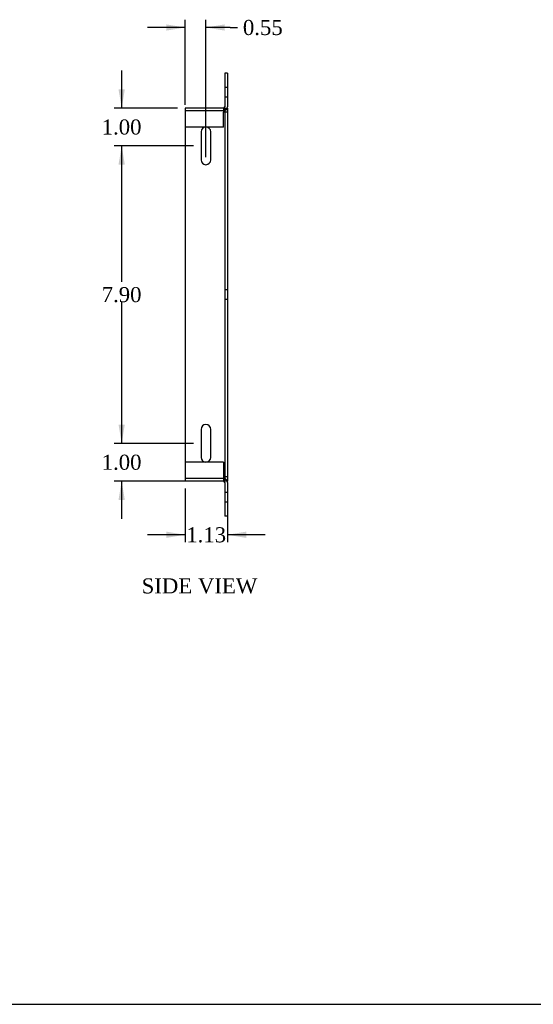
# Model space of a CAD drawing. Header units: inches. Extents: x 0.2 to 65.9, y -0.4 to 43.8.
# Tile 2 of 4: x 33 to 46.7, y 0.1 to 26.2. Entities that reach past the tile are written whole.
import ezdxf
from ezdxf.enums import TextEntityAlignment as Align
from ezdxf.lldxf.tags import DXFTag

# ---------------------------------------------------------------- set-up
doc = ezdxf.new("R2010")
doc.units = ezdxf.units.IN
doc.header["$MEASUREMENT"] = 0
doc.layers.add('COM55557-5', color=7, linetype='Continuous')
doc.layers.add('Default', color=7, linetype='Continuous')
doc.styles.add('SEACAD_Times_New_Roman', font='times.ttf')
tags = doc.linetypes.add('HIDDEN2', pattern=[0.1875, 0.125, -0.0625]).pattern_tags.tags
tags[6:7] = [DXFTag(74, 4), DXFTag(75, 0), DXFTag(340, '0'), DXFTag(46, 0.0), DXFTag(50, 0.0), DXFTag(44, 0.0), DXFTag(45, 0.0)]
tags[4:5] = [DXFTag(74, 4), DXFTag(75, 0), DXFTag(340, '0'), DXFTag(46, 0.0), DXFTag(50, 0.0), DXFTag(44, 0.0), DXFTag(45, 0.0)]
doc.dimstyles.new('HAMMOND_(STH_-_66x44)', dxfattribs={"dimtxt": 0.4, "dimasz": 0.5, "dimexe": 0.2, "dimexo": 0.2, "dimgap": 0.1, "dimtad": 0, "dimtih": 1, "dimtoh": 1, "dimzin": 0, "dimdsep": 46, "dimtxsty": 'SEACAD_Times_New_Roman', "dimblk1": '_SE_FILLED', "dimblk2": '_SE_FILLED', "dimsah": 1, "dimcen": 0.2, "dimadec": 0, "dimazin": 0, "dimtfac": 0.8, "dimtofl": 0, "dimtmove": 1, "dimatfit": 3, "dimfxl": 1, "dimtolj": 1, "dimtzin": 0, "dimarcsym": 0})

# ---------------------------------------------------------------- blocks, each defined once
blk = doc.blocks.new('SE2')
at = {"layer": 'COM55557-5', "color": 7, "linetype": 'Continuous'}
for p, q in [((38.471, 24.818), (38.471, 23.926)), ((38.543, 24.818), (38.471, 24.818)), ((38.543, 24.818), (38.543, 23.926)), ((38.435, 23.89), (37.418, 23.89)), ((37.418, 23.89), (37.418, 23.782)), ((38.435, 23.89), (38.435, 23.782)), ((38.537, 23.89), (38.543, 23.89)), ((38.543, 23.89), (38.543, 23.782)), ((37.418, 23.782), (37.418, 13.99)), ((38.471, 23.782), (38.435, 23.782)), ((38.471, 23.782), (38.471, 13.99)), ((38.543, 23.782), (38.471, 23.782)), ((38.543, 23.782), (38.543, 13.99)), ((37.842, 23.261), (37.842, 22.519)), ((38.1, 22.519), (38.1, 23.261)), ((37.842, 15.361), (37.842, 14.619)), ((38.1, 14.619), (38.1, 15.361)), ((38.435, 13.99), (37.418, 13.99)), ((38.435, 13.99), (38.471, 13.99)), ((38.543, 13.99), (38.471, 13.99)), ((38.471, 13.954), (38.471, 13.062)), ((38.543, 13.954), (38.543, 13.062)), ((38.543, 13.062), (38.471, 13.062))]:
    blk.add_line(p, q, dxfattribs=at)
at = {"layer": 'COM55557-5', "color": 7, "linetype": 'HIDDEN2'}
for p, q in [((38.543, 24.443), (38.471, 24.443)), ((38.471, 24.193), (38.543, 24.193)), ((38.435, 23.818), (37.418, 23.818)), ((38.435, 23.89), (38.537, 23.89)), ((38.471, 23.89), (38.471, 23.782)), ((38.435, 23.39), (38.435, 23.782)), ((38.435, 23.39), (37.418, 23.39)), ((38.543, 19.065), (38.471, 19.065)), ((38.471, 18.815), (38.543, 18.815)), ((38.435, 14.49), (37.418, 14.49)), ((38.435, 14.49), (38.435, 14.098)), ((38.435, 14.062), (37.418, 14.062)), ((38.435, 14.098), (38.435, 13.99)), ((38.543, 14.098), (38.435, 14.098)), ((38.543, 13.687), (38.471, 13.687)), ((38.471, 13.437), (38.543, 13.437))]:
    blk.add_line(p, q, dxfattribs=at)
at = {"layer": 'COM55557-5', "color": 7, "linetype": 'Continuous'}
for centre, radius, start, end in [((38.435, 23.926), 0.108, 270, 0), ((38.435, 23.926), 0.036, 270, 0), ((37.971, 23.261), 0.129, 0, 180), ((37.971, 22.519), 0.129, 180, 0), ((37.971, 15.361), 0.129, 0, 180), ((37.971, 14.619), 0.129, 180, 0), ((38.435, 13.954), 0.036, 0, 90), ((38.435, 13.954), 0.108, 0, 19.4712)]:
    blk.add_arc(centre, radius, start, end, dxfattribs=at)
at = {"layer": 'COM55557-5', "color": 7, "linetype": 'HIDDEN2'}
blk.add_arc((38.435, 13.954), 0.108, 19.4712, 90, dxfattribs=at)
blk = doc.blocks.new('DMBLK6306')
at = {"layer": 'Default', "linetype": 'Continuous', "transparency": 16777216}
for points in [[(36.918, 26.115), (36.918, 25.949), (37.418, 26.032)], [(38.471, 26.115), (37.971, 26.032), (38.471, 25.949)]]:
    blk.add_hatch(color=7, dxfattribs=at).paths.add_polyline_path(points)
at = {"layer": 'Default', "color": 7, "linetype": 'Continuous', "transparency": 16777216}
for p, q in [((37.418, 23.982), (37.418, 26.232)), ((37.971, 22.59), (37.971, 26.232)), ((37.418, 26.032), (36.418, 26.032)), ((38.614, 26.032), (37.971, 26.032)), ((38.614, 26.032), (38.814, 26.032))]:
    blk.add_line(p, q, dxfattribs=at)
at = {"layer": 'Default', "color": 7, "linetype": 'Continuous', "transparency": 16777216, "style": 'SEACAD_Times_New_Roman'}
blk.add_text('0.55', height=0.4, dxfattribs=at).set_placement((38.954, 26.232), align=Align.TOP_LEFT)
blk = doc.blocks.new('_SE_FILLED')
at = {"color": 0}
blk.add_line((0, 0), (-1, 0), dxfattribs=at)
blk.add_solid([(0, 0), (-1, -0.1665), (-1, 0.1665), (0, 0)], dxfattribs=at)
blk = doc.blocks.new('DMBLK6308')
at = {"layer": 'Default', "linetype": 'Continuous', "transparency": 16777216}
for points in [[(36.918, 12.481), (37.418, 12.564), (36.918, 12.648)], [(39.043, 12.481), (39.043, 12.648), (38.543, 12.564)]]:
    blk.add_hatch(color=7, dxfattribs=at).paths.add_polyline_path(points)
at = {"layer": 'Default', "color": 7, "linetype": 'Continuous', "transparency": 16777216}
for p, q in [((38.543, 13.898), (38.543, 12.364)), ((37.418, 13.79), (37.418, 12.364)), ((37.418, 12.564), (36.418, 12.564)), ((39.543, 12.564), (38.543, 12.564))]:
    blk.add_line(p, q, dxfattribs=at)
at = {"layer": 'Default', "color": 7, "linetype": 'Continuous', "transparency": 16777216, "style": 'SEACAD_Times_New_Roman'}
blk.add_text('1.13', height=0.4, dxfattribs=at).set_placement((37.45, 12.764), align=Align.TOP_LEFT)
blk = doc.blocks.new('DMBLK6327')
at = {"layer": 'Default', "linetype": 'Continuous', "transparency": 16777216}
for points in [[(35.652, 15.49), (35.736, 14.99), (35.819, 15.49)], [(35.652, 13.49), (35.819, 13.49), (35.736, 13.99)]]:
    blk.add_hatch(color=7, dxfattribs=at).paths.add_polyline_path(points)
at = {"layer": 'Default', "color": 7, "linetype": 'Continuous', "transparency": 16777216}
for p, q in [((35.736, 14.99), (35.736, 15.99)), ((37.642, 14.99), (35.536, 14.99)), ((37.727, 13.99), (35.536, 13.99)), ((35.736, 12.99), (35.736, 13.99))]:
    blk.add_line(p, q, dxfattribs=at)
at = {"layer": 'Default', "color": 7, "linetype": 'Continuous', "transparency": 16777216, "style": 'SEACAD_Times_New_Roman'}
blk.add_text('1.00', height=0.4, dxfattribs=at).set_placement((35.205, 14.69), align=Align.TOP_LEFT)
blk = doc.blocks.new('DMBLK6328')
at = {"layer": 'Default', "linetype": 'Continuous', "transparency": 16777216}
for points in [[(35.652, 22.39), (35.819, 22.39), (35.736, 22.89)], [(35.652, 15.49), (35.736, 14.99), (35.819, 15.49)]]:
    blk.add_hatch(color=7, dxfattribs=at).paths.add_polyline_path(points)
at = {"layer": 'Default', "color": 7, "linetype": 'Continuous', "transparency": 16777216}
for p, q in [((37.642, 22.89), (35.536, 22.89)), ((35.736, 19.28), (35.736, 22.89)), ((35.736, 14.99), (35.736, 18.74)), ((37.642, 14.99), (35.536, 14.99))]:
    blk.add_line(p, q, dxfattribs=at)
at = {"layer": 'Default', "color": 7, "linetype": 'Continuous', "transparency": 16777216, "style": 'SEACAD_Times_New_Roman'}
blk.add_text('7.90', height=0.4, dxfattribs=at).set_placement((35.205, 19.14), align=Align.TOP_LEFT)
blk = doc.blocks.new('DMBLK6329')
at = {"layer": 'Default', "linetype": 'Continuous', "transparency": 16777216}
for points in [[(35.652, 24.39), (35.736, 23.89), (35.819, 24.39)], [(35.652, 22.39), (35.819, 22.39), (35.736, 22.89)]]:
    blk.add_hatch(color=7, dxfattribs=at).paths.add_polyline_path(points)
at = {"layer": 'Default', "color": 7, "linetype": 'Continuous', "transparency": 16777216}
for p, q in [((35.736, 23.89), (35.736, 24.89)), ((37.218, 23.89), (35.536, 23.89)), ((37.642, 22.89), (35.536, 22.89)), ((35.736, 21.89), (35.736, 22.89))]:
    blk.add_line(p, q, dxfattribs=at)
at = {"layer": 'Default', "color": 7, "linetype": 'Continuous', "transparency": 16777216, "style": 'SEACAD_Times_New_Roman'}
blk.add_text('1.00', height=0.4, dxfattribs=at).set_placement((35.205, 23.59), align=Align.TOP_LEFT)
blk = doc.blocks.new('BORDER')
at = {"layer": 'Default', "color": 7, "linetype": 'Continuous'}
blk.add_line((-41.86, 0), (0, 0), dxfattribs=at)

msp = doc.modelspace()

# ---------------------------------------------------------------- block references
at = {"layer": 'Default', "color": 7, "xscale": 1.57, "yscale": 1.57, "zscale": 1.57}
msp.add_blockref('BORDER', (65.889, 0.099), dxfattribs=at)
at = {"layer": 'Default'}
msp.add_blockref('SE2', (0, 0), dxfattribs=at)

# ---------------------------------------------------------------- texts
at = {"layer": 'Default', "color": 7, "linetype": 'Continuous', "style": 'SEACAD_Times_New_Roman'}
msp.add_text('SIDE VIEW', height=0.4, dxfattribs=at).set_placement((36.266, 11.407), align=Align.TOP_LEFT)

# ---------------------------------------------------------------- dimensions: what is measured, and where the dimension line sits
at = {"layer": 'Default', "color": 7, "linetype": 'Continuous'}
dim = msp.add_linear_dim(base=(37.418, 26.032), p1=(37.971, 22.39), p2=(37.418, 23.782), text='\\A1;<>', dimstyle='HAMMOND_(STH_-_66x44)', dxfattribs=at)
dim.commit()
dim.dimension.update_dxf_attribs({"geometry": 'DMBLK6306', "text_midpoint": (38.814, 26.032), "dimtype": 160})
for base, p1, p2, picture, middle, dimtype in [((35.736, 23.89), (37.842, 22.89), (37.418, 23.89), 'DMBLK6329', (35.736, 23.39), 160), ((35.736, 14.99), (37.842, 14.99), (37.842, 22.89), 'DMBLK6328', (35.736, 18.94), 161), ((35.736, 14.99), (37.927, 13.99), (37.842, 14.99), 'DMBLK6327', (35.736, 14.49), 160)]:
    dim = msp.add_linear_dim(base=base, p1=p1, p2=p2, angle=90, text='\\A1;<>', dimstyle='HAMMOND_(STH_-_66x44)', override={"dimtmove": 0}, dxfattribs=at)
    dim.commit()
    dim.dimension.update_dxf_attribs({"geometry": picture, "text_midpoint": middle, "dimtype": dimtype})
dim = msp.add_linear_dim(base=(37.418373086, 12.564486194), p1=(38.543373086, 14.098027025), p2=(37.418373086, 13.990027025), text='\\A1;<>', dimstyle='HAMMOND_(STH_-_66x44)', override={"dimtmove": 0}, dxfattribs=at)
dim.commit()
dim.dimension.update_dxf_attribs({"geometry": 'DMBLK6308', "text_midpoint": (37.980873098, 12.564486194), "dimtype": 160})

doc.saveas('drawing.dxf')
